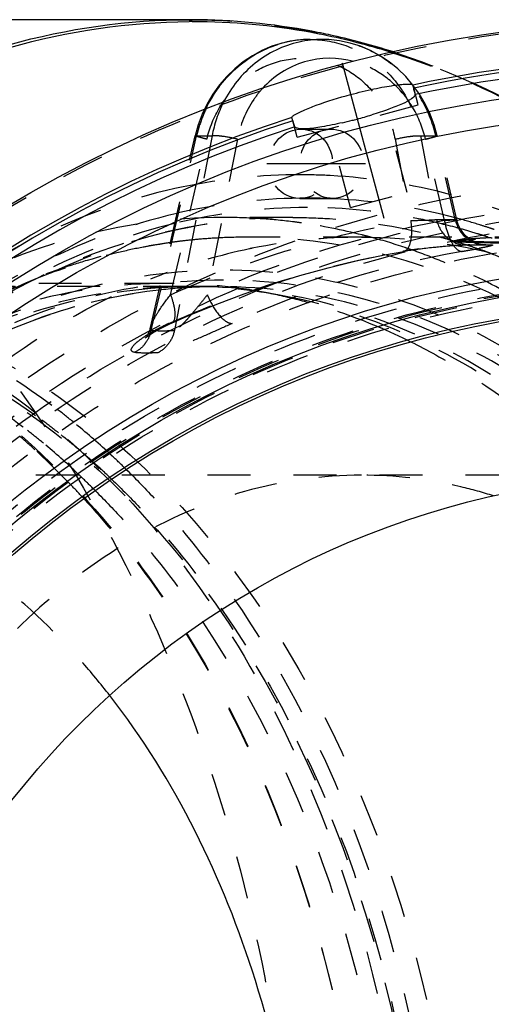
# Model space of a CAD drawing. Header units: millimetres. Extents: x 195 to 799, y 286 to 708.
# Tile 11 of 13: x 495 to 567, y 549 to 698. Entities that reach past the tile are written whole.
import ezdxf

# ---------------------------------------------------------------- set-up
doc = ezdxf.new("R2010")
doc.units = ezdxf.units.MM
doc.header["$LTSCALE"] = 65.185185
doc.linetypes.add('CENTER', pattern=[0.6, 0.375, -0.075, 0.075, -0.075])
doc.linetypes.add('HIDDEN', pattern=[0.2, 0.1, -0.1])
for name, color, linetype in [('FASEN', 7, 'CONTINUOUS'), ('KOERPER', 7, 'CONTINUOUS'), ('KONST.EL_MIT_GEO', 7, 'CONTINUOUS')]:
    doc.layers.add(name, color=color, linetype=linetype)

msp = doc.modelspace()

# ---------------------------------------------------------------- linework, layer by layer
at = {"layer": 'FASEN', "color": 8, "linetype": 'HIDDEN'}
msp.add_circle((595.69, 500), 157.5, dxfattribs=at)
at = {"layer": 'FASEN', "color": 7, "linetype": 'Continuous'}
msp.add_circle((595.69, 500), 154.61, dxfattribs=at)
at = {"layer": 'FASEN', "color": 8, "linetype": 'HIDDEN'}
for points in [[(451.44, 657.5), (458.75, 657.5), (473.71, 655.38), (494.95, 646.09), (514.35, 631.2), (537.47, 603.97), (557.52, 559.59), (565.55, 500), (557.52, 440.41), (537.47, 396.03), (514.35, 368.8), (494.95, 353.91), (473.71, 344.62), (458.75, 342.5), (451.44, 342.5)], [(447.9, 654.61), (455.08, 654.61), (469.77, 652.53), (490.62, 643.41), (509.66, 628.79), (532.36, 602.07), (552.04, 558.5), (559.92, 500), (552.04, 441.5), (532.36, 397.93), (509.66, 371.21), (490.62, 356.59), (469.77, 347.47), (455.08, 345.39), (447.9, 345.39)]]:
    msp.add_open_spline(points, degree=3, knots=[0, 0, 0, 0, 0.051728, 0.105332, 0.162247, 0.223214, 0.356474, 0.5, 0.643526, 0.776786, 0.837753, 0.894668, 0.948272, 1, 1, 1, 1], dxfattribs=at)
at = {"layer": 'KOERPER', "color": 8, "linetype": 'HIDDEN'}
for p, q in [((574.1, 665), (529.93, 665)), ((595.69, 628.9), (447.9, 628.9))]:
    msp.add_line(p, q, dxfattribs=at)
msp.add_circle((595.69, 500), 165, dxfattribs=at)
at = {"layer": 'KOERPER', "color": 7, "linetype": 'Continuous'}
msp.add_circle((595.69, 500), 128.9, dxfattribs=at)
at = {"layer": 'KOERPER', "color": 8, "linetype": 'HIDDEN'}
for centre, radius, start, end in [((547.42, 581.5), 83.5, 90.0399, 101.5113), ((548.46, 576.88), 88.23, 101.8485, 110.7693), ((547.68, 580.08), 84.95, 101.4935, 101.7746)]:
    msp.add_arc(centre, radius, start, end, dxfattribs=at)
for points, knots in [([(547.36, 665), (555.02, 665), (570.7, 662.78), (592.95, 653.05), (613.26, 637.44), (637.49, 608.92), (658.5, 562.45), (664.03, 521.25), (664.03, 500)], [0, 0, 0, 0, 0.103456, 0.210669, 0.324498, 0.446432, 0.712952, 1, 1, 1, 1]), ([(438.4, 558.98), (441.59, 570.78), (449.77, 593.17), (467.7, 622.64), (490.14, 645.58), (508.05, 655.93), (517.17, 659.38)], [0, 0, 0, 0, 0.277786, 0.538039, 0.778198, 1, 1, 1, 1]), ([(547.36, 628.9), (541.37, 628.9), (529.13, 627.16), (511.75, 619.56), (495.87, 607.37), (476.95, 585.09), (460.54, 548.79), (456.21, 516.6), (456.21, 500)], [0, 0, 0, 0, 0.103456, 0.210669, 0.324498, 0.446432, 0.712952, 1, 1, 1, 1]), ([(567.38, 625.75), (565.75, 626.27), (559.22, 628.09), (552.42, 628.9), (547.36, 628.9)], [0, 0, 0, 0, 0.252973, 1, 1, 1, 1]), ([(509.13, 595.48), (507.74, 597.26), (502.18, 603.98), (495.76, 610.01), (490.59, 613.89)], [0, 0, 0, 0, 0.258563, 1, 1, 1, 1])]:
    msp.add_open_spline(points, degree=3, knots=knots, dxfattribs=at)
at = {"layer": 'KOERPER', "color": 7, "linetype": 'Continuous'}
msp.add_open_spline([(539.05, 500), (539.05, 517.6), (534.24, 551.57), (519.09, 582.71), (509.13, 595.48)], degree=3, knots=[0, 0, 0, 0, 0.520792, 1, 1, 1, 1], dxfattribs=at)
at = {"layer": 'KONST.EL_MIT_GEO', "color": 7, "linetype": 'Continuous'}
for p, q in [((521.15, 698), (397.7, 698)), ((539.54, 695), (541.38, 695)), ((555.26, 687.59), (555.13, 688.08)), ((536.9, 682.67), (536.77, 683.16))]:
    msp.add_line(p, q, dxfattribs=at)
at = {"layer": 'KONST.EL_MIT_GEO', "color": 2, "linetype": 'CENTER'}
for p, q in [((544.38, 691.48), (551.26, 665.81)), ((547.95, 676.14), (532.97, 676.14))]:
    msp.add_line(p, q, dxfattribs=at)
at = {"layer": 'KONST.EL_MIT_GEO', "color": 8, "linetype": 'HIDDEN'}
for p, q in [((556.14, 686.71), (555.15, 688.09)), ((555.93, 685.08), (555.26, 687.59)), ((537.58, 680.16), (555.93, 685.08)), ((537.58, 680.16), (536.9, 682.67)), ((554.26, 671.79), (551.05, 683.77)), ((522.57, 682.07), (522.1, 680.39)), ((538.18, 681.39), (542.74, 681.39)), ((545.67, 669.49), (542.46, 681.47)), ((558.82, 680.39), (558.35, 682.06)), ((515.31, 651.32), (522.1, 680.39)), ((515.43, 650.88), (522.32, 680.38)), ((518.37, 656.27), (523.87, 679.87)), ((524.65, 680.38), (518.95, 650.88)), ((522.32, 680.38), (524.65, 680.38)), ((528.5, 679.87), (523.94, 656.27)), ((552.42, 679.87), (554.81, 667.52)), ((556.27, 680.38), (558.72, 667.7)), ((556.27, 680.38), (558.6, 680.38)), ((559.93, 667.52), (557.05, 679.87)), ((561.56, 667.7), (558.6, 680.38)), ((561.8, 667.64), (558.82, 680.39)), ((538.3, 674.46), (538.08, 674.46)), ((537.97, 670.89), (542.95, 670.89)), ((545.67, 669.49), (554.26, 671.79)), ((536.91, 668), (526.39, 668)), ((561.86, 667.88), (561.74, 667.91)), ((561.97, 667.85), (561.86, 667.88)), ((561.8, 666.44), (561.53, 666.51)), ((562.34, 666.29), (562.16, 666.34)), ((564.66, 664.69), (564.66, 664.79)), ((566.76, 664.93), (566.49, 665.02)), ((567.03, 664.84), (566.76, 664.93)), ((567.02, 664.93), (567.14, 664.93)), ((560.4, 663.68), (561.01, 663.72)), ((561.26, 664.43), (561.55, 664.35)), ((561.57, 664.31), (561.57, 664.41)), ((561.95, 664.25), (561.95, 664.35)), ((563.19, 664.32), (561.95, 664.35)), ((563.19, 664.22), (561.95, 664.25)), ((563.18, 663.82), (563.76, 663.86)), ((563.27, 664.32), (563.19, 664.32)), ((563.27, 664.22), (563.19, 664.22)), ((564.44, 664.3), (563.27, 664.32)), ((564.59, 664.2), (563.27, 664.22)), ((563.76, 663.86), (564.08, 663.86)), ((564.08, 663.86), (565.87, 663.85)), ((564.39, 664.33), (564.13, 664.47)), ((564.39, 663.82), (565.32, 663.82)), ((564.59, 664.3), (564.44, 664.3)), ((565.9, 664.28), (564.59, 664.3)), ((564.66, 664.2), (564.59, 664.2)), ((565.9, 664.18), (564.66, 664.2)), ((565.14, 664.02), (564.9, 664.1)), ((565.32, 663.82), (566.61, 663.86)), ((566.1, 663.82), (566.61, 663.86)), ((553.76, 662.85), (553.61, 662.85)), ((517.9, 658), (447.9, 658)), ((520.73, 657.5), (451.44, 657.5)), ((525.68, 657.5), (522.1, 657.5)), ((534.65, 656.26), (531.87, 656.76)), ((518.15, 651.93), (518.46, 652.07)), ((514.61, 649.79), (514.54, 649.72)), ((514.7, 649.91), (514.61, 649.79))]:
    msp.add_line(p, q, dxfattribs=at)
at = {"layer": 'KONST.EL_MIT_GEO', "color": 7, "linetype": 'Continuous'}
for points in [[(539.57, 695), (538.53, 694.97), (536.91, 694.79), (535.31, 694.45), (533.75, 693.96), (532.23, 693.32), (530.78, 692.54), (529.39, 691.62), (528.09, 690.56), (526.88, 689.39), (525.78, 688.1), (524.79, 686.72), (523.92, 685.24), (523.48, 684.33)], [(549.97, 692.63), (548.69, 693.32), (547.17, 693.96), (545.61, 694.45), (544.01, 694.79), (542.39, 694.97), (541.4, 695)]]:
    msp.add_lwpolyline(points, dxfattribs=at)
at = {"layer": 'KONST.EL_MIT_GEO', "color": 8, "linetype": 'HIDDEN'}
for points in [[(555.15, 688.09), (554.05, 689.38), (552.84, 690.55), (551.54, 691.61), (550.15, 692.53), (549.97, 692.63)], [(558.35, 682.06), (557.75, 683.68), (557.01, 685.23), (556.14, 686.71)], [(523.48, 684.33), (523.17, 683.69), (522.57, 682.07)], [(563.62, 664.81), (563.37, 665.01), (563.13, 665.23), (562.91, 665.47), (562.7, 665.73), (562.5, 666.01), (562.32, 666.3), (562.16, 666.6), (562.02, 666.92), (561.91, 667.24), (561.81, 667.58), (561.8, 667.63)], [(564.13, 664.47), (563.87, 664.63), (563.62, 664.81)], [(553.76, 662.85), (553.96, 662.89), (554.39, 662.96), (554.82, 663.03), (555.25, 663.1), (555.68, 663.16), (556.12, 663.22), (556.55, 663.27), (556.97, 663.33), (557.39, 663.38), (557.81, 663.43), (558.21, 663.47), (558.61, 663.51)], [(558.61, 663.51), (559.36, 663.59), (559.72, 663.62), (560.06, 663.65), (560.4, 663.68)], [(561.01, 663.72), (561.57, 663.76), (561.82, 663.78), (562.05, 663.79), (562.27, 663.8), (562.47, 663.81), (562.65, 663.81), (562.81, 663.82), (562.94, 663.82), (563.06, 663.82), (563.15, 663.82)], [(563.15, 663.82), (563.46, 663.82), (564.39, 663.82)], [(564.9, 664.1), (564.65, 664.2), (564.39, 664.33)], [(566.13, 663.82), (566.16, 663.82), (566.19, 663.82), (566.18, 663.82), (566.14, 663.83), (566.05, 663.83), (565.93, 663.85), (565.78, 663.87), (565.59, 663.9), (565.37, 663.95), (565.14, 664.02)], [(518.5, 651.97), (521.21, 653.16), (525.36, 654.86), (529.55, 656.43), (533.76, 657.87), (538, 659.18), (542.26, 660.35), (546.54, 661.4), (550.84, 662.31), (553.76, 662.85)], [(514.54, 649.72), (514.51, 649.68), (514.52, 649.69), (514.58, 649.74), (514.67, 649.82), (514.81, 649.93), (514.99, 650.06), (515.21, 650.21), (515.45, 650.37), (515.73, 650.54), (516.04, 650.72), (516.37, 650.91), (516.73, 651.11), (517.12, 651.31), (517.53, 651.52), (517.97, 651.72), (518.43, 651.94), (518.51, 651.97)], [(515.31, 651.31), (515.26, 651.1), (515.16, 650.79), (515.04, 650.52), (514.92, 650.28), (514.81, 650.08), (514.7, 649.91)]]:
    msp.add_lwpolyline(points, dxfattribs=at)
at = {"layer": 'KONST.EL_MIT_GEO', "color": 7, "linetype": 'Continuous'}
for radius in [198, 187.94, 184, 161, 158.2, 155]:
    msp.add_circle((595.69, 500), radius, dxfattribs=at)
at = {"layer": 'KONST.EL_MIT_GEO', "color": 8, "linetype": 'HIDDEN'}
for radius in [197.71, 174.46, 170.93, 169.5, 168, 165, 160, 158.7, 158.5, 158, 157.5]:
    msp.add_circle((595.69, 500), radius, dxfattribs=at)
at = {"layer": 'KONST.EL_MIT_GEO', "color": 7, "linetype": 'Continuous'}
for centre, radius, start, end in [((521.15, 598.87), 99.13, 89.7051, 90), ((521.65, 599.14), 98.57, 90, 90.2849), ((521.59, 597.8), 99.9, 79.5333, 89.9664), ((521.08, 597.33), 100.67, 79.2828, 89.6684), ((520.8, 595.73), 102.3, 78.289, 79.2967), ((539.59, 678.54), 16.46, 101.5228, 103.1508), ((539.56, 678.68), 16.33, 98.2762, 101.5249), ((539.54, 678.84), 16.16, 90.0007, 98.2729), ((541.38, 678.89), 16.11, 90.0155, 102.6215), ((521.35, 596.4), 101.33, 79.0023, 79.5466), ((521.31, 596.16), 101.57, 78.5024, 79.0022), ((520.77, 593.79), 104, 72.6852, 78.4742), ((520.72, 595.36), 102.67, 77.4216, 78.289), ((520.23, 593.32), 104.77, 72.3377, 77.4049), ((539.62, 678.4), 16.61, 103.1551, 107.5095), ((595.69, 500), 192.4, 77.8302, 102.1698), ((595.69, 500), 191.9, 77.8376, 102.1624), ((595.69, 500), 190.91, 77.8414, 102.1586), ((595.69, 500), 192.4, 107.8302, 72.1698), ((595.69, 500), 191.9, 107.8376, 72.1624), ((528.25, 751.48), 70.98, 283.1775, 284.4163), ((527.3, 755.23), 74.85, 284.405, 285.0004), ((528, 752.71), 72.24, 284.9814, 286.8161), ((595.69, 500), 190.91, 107.8414, 72.1586)]:
    msp.add_arc(centre, radius, start, end, dxfattribs=at)
at = {"layer": 'KONST.EL_MIT_GEO', "color": 8, "linetype": 'HIDDEN'}
for centre, radius, start, end in [((541.23, 676.44), 16.15, 35.4316, 39.4275), ((541.1, 676.35), 16.31, 34.9477, 35.4374), ((540.97, 676.26), 16.46, 30.4821, 34.9417), ((542.02, 675.86), 20.21, 154.9088, 162.7152), ((542.13, 675.82), 20.33, 162.7022, 167.0296), ((538.1, 586.58), 87.89, 90.0134, 101.6969), ((538.08, 587.27), 87.2, 87.0466, 89.8582), ((537.87, 585.13), 89.34, 75.0565, 86.9863), ((539.16, 584.56), 86.37, 90.7908, 103.2691), ((539.12, 585.7), 85.23, 90.0001, 90.7743), ((539.12, 585.54), 85.38, 87.4269, 89.9988), ((538.92, 583.41), 87.52, 74.888, 87.3611), ((536.32, 579.51), 95.17, 67.1322, 75.0216), ((539.15, 583.91), 85.59, 90.0191, 103.6306), ((536.94, 585.23), 82.77, 90.0191, 102.7157), ((526.39, 583.98), 84.02, 86.1944, 89.997), ((526.34, 583.25), 84.75, 82.8808, 86.1935), ((538.1, 580.21), 90.83, 72.5812, 74.7657), ((585.97, 520.98), 148.83, 100.0775, 114.633), ((526.28, 582.75), 85.26, 81.948, 82.8827), ((526.08, 581.51), 86.51, 75.7032, 81.9313), ((560.14, 852.32), 184.62, 269.5589, 270.4409), ((538.28, 580.16), 89.42, 74.5125, 74.7555), ((538.09, 579.46), 90.15, 72.709, 74.3917), ((537.76, 579.12), 91.97, 71.5286, 72.5833), ((537.6, 578.63), 92.49, 71.1742, 71.5292), ((529.95, 579.5), 85.5, 90.0165, 97.823), ((529.94, 582.19), 82.81, 93.1092, 95.3095), ((529.93, 582.37), 82.63, 90.0007, 93.1087), ((525.68, 579.9), 88.17, 74.9308, 75.7152), ((525.29, 578.48), 89.65, 71.3623, 74.9225), ((536.01, 579.2), 88.89, 73.5006, 74.9298), ((567.94, 613.53), 51.36, 94.33, 94.6861), ((568.48, 606.43), 58.48, 94.0444, 94.332), ((568.9, 600.52), 64.41, 93.774, 94.0451), ((574.11, 521.65), 143.35, 90.0016, 93.7791), ((574.12, 521.46), 143.64, 93.2233, 93.776), ((537.86, 578.74), 90.91, 72.1854, 72.7105), ((537.74, 578.37), 91.3, 71.6461, 72.1854), ((574.11, 521.52), 143.58, 92.8306, 93.2233), ((530.16, 580.53), 84.49, 99.8076, 100.3728), ((530.09, 580.97), 84.04, 98.0657, 99.8086), ((530.01, 581.5), 83.51, 96.9184, 98.0649), ((529.96, 581.91), 83.09, 95.3098, 96.9186), ((524.8, 577), 91.2, 70.5982, 71.3697), ((535.73, 578.25), 89.88, 72.2196, 73.3098), ((535.54, 577.64), 90.53, 71.5184, 72.2201), ((563.67, 650.25), 13.61, 89.6215, 90.9013), ((532.06, 841.52), 181.26, 280.0728, 280.5519), ((535.32, 577), 91.2, 70.4492, 71.5179), ((567.88, 882.16), 217.88, 269.4798, 270.1734), ((567.88, 881.92), 217.75, 269.4795, 270.1735), ((587.8, 521.2), 143.87, 100.0837, 114.6778), ((563.06, 608.8), 54.86, 99.2593, 99.9205), ((564.85, 597.72), 66.09, 97.6554, 99.2385), ((524.24, 575.45), 92.85, 67.3163, 70.5903), ((460.03, 1243.6), 589.74, 280.01643, 280.13084), ((535.15, 576.52), 91.71, 70.1962, 70.45), ((535.05, 576.23), 92.02, 69.6675, 70.196), ((522.55, 571.46), 97.18, 60.6444, 67.3028), ((525.72, 578.22), 79.28, 92.6101, 96.5895), ((522.11, 578.65), 78.85, 91.0006, 93.9278), ((517.86, 578.18), 79.82, 79.8895, 89.966), ((520.69, 577.94), 79.56, 79.8893, 89.9671), ((522.1, 578.97), 78.53, 90.0002, 90.999), ((525.68, 578.84), 78.66, 90.0013, 92.607), ((517.64, 576.85), 81.17, 78.2199, 79.9018), ((517.39, 575.72), 82.32, 74.5437, 78.2129), ((516.53, 572.68), 85.48, 67.0641, 74.5315), ((530.44, 624.12), 30.4, 115.4348, 118.277), ((532.83, 619.16), 35.91, 114.1313, 115.4851), ((515.2, 569.29), 89.13, 66.4493, 67.1235), ((510.23, 652.05), 5.33, 342.0641, 347.306), ((517.18, 673.48), 22.67, 265.5809, 271.5187), ((517.15, 674.72), 23.91, 271.5098, 274.3138), ((514.61, 567.96), 90.58, 64.0146, 66.4441), ((510.49, 651.91), 5.04, 320.7343, 326.1698), ((514.75, 672.17), 24.7, 265.8307, 271.1011), ((514.73, 672.9), 25.43, 271.1057, 274.114), ((434.92, 552.53), 108.84, 50.8243, 52.521), ((436.1, 552.74), 105.25, 51.7001, 53.4091), ((432.21, 549.22), 113.12, 47.2405, 50.8193), ((430.38, 550.85), 107.65, 50.358, 51.9991), ((433.48, 549.44), 109.46, 48.0059, 51.6946), ((419.89, 547.78), 115.27, 47.4959, 49.0346), ((427.7, 547.63), 111.84, 46.7656, 50.3528), ((416.31, 543.93), 120.53, 44.1875, 47.4765), ((429.36, 546.06), 117.37, 46.9277, 47.2664), ((430.68, 546.25), 113.71, 47.6791, 48.0334), ((428.32, 544.96), 118.89, 45.7128, 46.9258), ((424.84, 544.52), 116.06, 46.4353, 46.7916), ((429.63, 545.1), 115.27, 46.3884, 47.6769), ((414.09, 541.75), 123.64, 43.8771, 44.1947), ((412.86, 540.57), 125.35, 42.7446, 43.8753), ((423.77, 543.4), 117.6, 45.1946, 46.4333)]:
    msp.add_arc(centre, radius, start, end, dxfattribs=at)
for centre, major_axis in [((538.07, 676.14), (0.7, 5.21)), ((542.85, 676.14), (-0.7, 5.21))]:
    msp.add_ellipse(centre, major_axis=major_axis, ratio=0.921388, dxfattribs=at)
at = {"layer": 'KONST.EL_MIT_GEO', "color": 7, "linetype": 'Continuous'}
for points, knots in [([(521.15, 302), (511.95, 302), (493.14, 304.67), (466.44, 316.34), (442.06, 335.07), (413, 369.28), (393.15, 413.22), (382.91, 461.48), (380.25, 500), (382.91, 538.52), (393.15, 586.78), (413, 630.72), (442.06, 664.93), (466.44, 683.66), (493.14, 695.33), (511.95, 698), (521.15, 698)], [0, 0, 0, 0, 0.051692, 0.105258, 0.162132, 0.223055, 0.356218, 0.427422, 0.5, 0.572578, 0.643782, 0.776945, 0.837868, 0.894742, 0.948308, 1, 1, 1, 1]), ([(521.16, 302.29), (512, 302.34), (493.25, 305.09), (466.69, 316.82), (442.43, 335.56), (413.52, 369.72), (393.79, 413.52), (383.61, 461.62), (380.96, 500), (383.61, 538.38), (393.79, 586.48), (413.52, 630.28), (442.43, 664.44), (466.69, 683.18), (493.25, 694.91), (512, 697.66), (521.16, 697.71)], [0, 0, 0, 0, 0.051688, 0.105272, 0.162169, 0.223109, 0.356269, 0.427451, 0.5, 0.572549, 0.643731, 0.776891, 0.837831, 0.894728, 0.948312, 1, 1, 1, 1]), ([(537.86, 694.61), (535.46, 694.07), (530.77, 691.79), (527.55, 687.73), (526.39, 685.46)], [0, 0, 0, 0, 0.492595, 1, 1, 1, 1]), ([(523.71, 684.43), (524.79, 686.73), (527.81, 690.9), (532.28, 693.5), (534.63, 694.24)], [0, 0, 0, 0, 0.508044, 1, 1, 1, 1]), ([(546.16, 691.67), (543.75, 692.32), (538.44, 692.31), (533.99, 689.42), (532.3, 687.55)], [0, 0, 0, 0, 0.497042, 1, 1, 1, 1]), ([(545.67, 686.65), (546.85, 686.96), (548.57, 687.38), (550.77, 687.81), (552.18, 688.04), (553.34, 688.18), (554.25, 688.24), (554.77, 688.23), (555.11, 688.16), (555.13, 688.08)], [0, 0, 0, 0, 0.378144, 0.548958, 0.698906, 0.822409, 0.9151, 0.974084, 1, 1, 1, 1]), ([(555.48, 686.63), (555.5, 686.74), (555.37, 687.07), (555.31, 687.38), (555.26, 687.59)], [0, 0, 0, 0, 0.347316, 1, 1, 1, 1]), ([(537.25, 683.61), (537.66, 683.85), (538.72, 684.35), (541.5, 685.44), (543.92, 686.18), (545.67, 686.65)], [0, 0, 0, 0, 0.157885, 0.391784, 1, 1, 1, 1]), ([(555.48, 686.63), (555.42, 686.36), (554.71, 685.81), (553.38, 685.13), (551.32, 684.33), (549.76, 683.83), (548.9, 683.56)], [0, 0, 0, 0, 0.113632, 0.327177, 0.631288, 1, 1, 1, 1]), ([(536.77, 683.16), (536.76, 683.23), (536.95, 683.43), (537.12, 683.53), (537.25, 683.61)], [0, 0, 0, 0, 0.313599, 1, 1, 1, 1]), ([(537.02, 682.24), (537.04, 682.19), (537.08, 682.03), (537.12, 681.87), (537.17, 681.77)], [0, 0, 0, 0, 0.328528, 1, 1, 1, 1]), ([(537.17, 681.77), (537.18, 681.76), (537.18, 681.75), (537.19, 681.74), (537.19, 681.73)], [0, 0, 0, 0, 0.570488, 1, 1, 1, 1]), ([(538.88, 681.45), (538.51, 681.43), (537.95, 681.43), (537.33, 681.58), (537.19, 681.73)], [0, 0, 0, 0, 0.637921, 1, 1, 1, 1]), ([(544.43, 682.37), (543.4, 682.13), (541.56, 681.74), (539.69, 681.48), (538.88, 681.45)], [0, 0, 0, 0, 0.564667, 1, 1, 1, 1])]:
    msp.add_open_spline(points, degree=3, knots=knots, dxfattribs=at)
at = {"layer": 'KONST.EL_MIT_GEO', "color": 8, "linetype": 'HIDDEN'}
for points, knots in [([(397.7, 698), (406.89, 698), (425.7, 695.33), (452.4, 683.66), (476.78, 664.93), (505.85, 630.72), (525.69, 586.78), (535.93, 538.52), (538.6, 500), (535.93, 461.48), (525.69, 413.22), (505.85, 369.28), (476.78, 335.07), (452.4, 316.34), (425.7, 304.67), (406.89, 302), (397.7, 302)], [0, 0, 0, 0, 0.051692, 0.105258, 0.162132, 0.223055, 0.356218, 0.427422, 0.5, 0.572578, 0.643782, 0.776945, 0.837868, 0.894742, 0.948308, 1, 1, 1, 1]), ([(521.15, 698), (530.34, 698), (549.15, 695.33), (575.85, 683.66), (600.23, 664.93), (629.3, 630.72), (649.14, 586.78), (659.39, 538.52), (662.05, 500), (659.39, 461.48), (649.14, 413.22), (629.3, 369.28), (600.23, 335.07), (575.85, 316.34), (549.15, 304.67), (530.34, 302), (521.15, 302)], [0, 0, 0, 0, 0.051692, 0.105258, 0.162132, 0.223055, 0.356218, 0.427422, 0.5, 0.572578, 0.643782, 0.776945, 0.837868, 0.894742, 0.948308, 1, 1, 1, 1]), ([(539.57, 695), (541.51, 695), (545.45, 694.26), (550.6, 691.12), (554.45, 686.32), (555.87, 682.41), (556.27, 680.38)], [0, 0, 0, 0, 0.243, 0.489093, 0.741312, 1, 1, 1, 1]), ([(558.6, 680.38), (558.13, 682.42), (556.57, 686.34), (552.57, 691.12), (547.33, 694.26), (543.35, 695), (541.4, 695)], [0, 0, 0, 0, 0.25845, 0.511764, 0.758502, 1, 1, 1, 1]), ([(552.02, 693.15), (559.82, 690.67), (575.26, 683.71), (588.91, 673.73), (595.37, 668.04)], [0, 0, 0, 0, 0.487499, 1, 1, 1, 1]), ([(523.87, 679.87), (524.27, 681.58), (525.6, 684.88), (528.98, 688.9), (533.4, 691.54), (538.38, 692.46), (543.34, 691.55), (547.67, 688.9), (550.91, 684.86), (552.09, 681.57), (552.42, 679.87)], [0, 0, 0, 0, 0.130135, 0.25776, 0.382061, 0.503633, 0.624341, 0.746467, 0.871602, 1, 1, 1, 1]), ([(553.7, 686.7), (552.72, 687.89), (550.43, 689.97), (547.61, 691.27), (546.16, 691.67)], [0, 0, 0, 0, 0.505966, 1, 1, 1, 1]), ([(551.73, 693.08), (559.36, 690.7), (574.49, 684.02), (587.91, 674.4), (594.29, 668.92)], [0, 0, 0, 0, 0.487593, 1, 1, 1, 1]), ([(532.3, 687.55), (531.82, 687.03), (530.03, 684.76), (528.91, 681.99), (528.5, 679.87)], [0, 0, 0, 0, 0.247144, 1, 1, 1, 1]), ([(523.87, 679.87), (523.63, 679.93), (523.2, 680.04), (522.69, 680.18), (522.39, 680.27), (522.23, 680.32), (522.15, 680.36), (522.09, 680.38), (522.1, 680.39)], [0, 0, 0, 0, 0.405918, 0.724483, 0.841687, 0.92744, 0.980224, 1, 1, 1, 1]), ([(522.1, 680.39), (522.1, 680.41), (522.21, 680.39), (522.26, 680.39), (522.32, 680.38)], [0, 0, 0, 0, 0.267784, 1, 1, 1, 1]), ([(528.5, 679.87), (527.76, 680.05), (526.69, 680.26), (525.41, 680.39), (524.86, 680.41), (524.65, 680.38)], [0, 0, 0, 0, 0.585625, 0.832932, 1, 1, 1, 1]), ([(552.42, 679.87), (553.16, 680.05), (554.22, 680.26), (555.51, 680.39), (556.05, 680.41), (556.27, 680.38)], [0, 0, 0, 0, 0.585625, 0.832932, 1, 1, 1, 1]), ([(557.05, 679.87), (557.29, 679.93), (557.72, 680.04), (558.23, 680.18), (558.53, 680.27), (558.69, 680.32), (558.76, 680.36), (558.82, 680.38), (558.82, 680.39)], [0, 0, 0, 0, 0.405916, 0.724481, 0.841686, 0.927439, 0.980223, 1, 1, 1, 1]), ([(558.82, 680.39), (558.82, 680.41), (558.71, 680.39), (558.65, 680.39), (558.6, 680.38)], [0, 0, 0, 0, 0.267784, 1, 1, 1, 1]), ([(520.28, 672.64), (513.43, 671.23), (499.73, 666.67), (480.67, 655.33), (463.28, 639.75), (453.38, 627.18), (448.8, 620.39)], [0, 0, 0, 0, 0.231469, 0.473314, 0.728977, 1, 1, 1, 1]), ([(561.53, 666.51), (559.69, 667), (552.34, 668.73), (544.76, 669.5), (539.12, 669.5)], [0, 0, 0, 0, 0.252187, 1, 1, 1, 1]), ([(526.39, 668), (518.59, 668), (502.63, 665.74), (479.97, 655.83), (459.29, 639.94), (434.62, 610.91), (413.23, 563.56), (404.67, 500), (413.23, 436.44), (434.62, 389.09), (459.29, 360.06), (479.97, 344.17), (502.63, 334.26), (518.59, 332), (526.39, 332)], [0, 0, 0, 0, 0.05173, 0.105334, 0.162249, 0.223216, 0.356476, 0.5, 0.643524, 0.776784, 0.837751, 0.894666, 0.94827, 1, 1, 1, 1]), ([(519.33, 668.62), (511.81, 666.86), (496.79, 661.17), (476.35, 647.23), (458.18, 628.26), (437.26, 596.46), (420.36, 548.31), (415.96, 486.13), (427.27, 425.66), (449.6, 381.49), (474.1, 354.74), (494.32, 340.17), (516.25, 331.13), (531.6, 329.07), (539.12, 329.07)], [0, 0, 0, 0, 0.052604, 0.108078, 0.167238, 0.2303, 0.36612, 0.509298, 0.650319, 0.780439, 0.840052, 0.895925, 0.948801, 1, 1, 1, 1]), ([(536.91, 668), (529.11, 668), (513.15, 665.74), (490.49, 655.83), (469.81, 639.94), (445.14, 610.91), (423.75, 563.56), (415.19, 500), (423.75, 436.44), (445.14, 389.09), (469.81, 360.06), (490.49, 344.17), (513.15, 334.26), (529.11, 332), (536.91, 332)], [0, 0, 0, 0, 0.05173, 0.105334, 0.162249, 0.223216, 0.356476, 0.5, 0.643524, 0.776784, 0.837751, 0.894666, 0.94827, 1, 1, 1, 1]), ([(536.91, 668), (538.77, 668), (546.25, 667.75), (553.7, 666.5), (559.13, 665.04)], [0, 0, 0, 0, 0.248781, 1, 1, 1, 1]), ([(518.98, 667.09), (512.39, 665.5), (499.24, 660.67), (481.07, 649.17), (464.53, 633.66), (444.79, 607.62), (426.87, 567.55), (420.76, 532.35), (419.68, 514.12)], [0, 0, 0, 0, 0.104779, 0.214458, 0.330449, 0.453331, 0.717723, 1, 1, 1, 1]), ([(518.37, 656.27), (521.29, 657.58), (533.05, 662.45), (545.42, 665.87), (554.81, 667.52)], [0, 0, 0, 0, 0.251645, 1, 1, 1, 1]), ([(554.81, 667.52), (554.88, 666.94), (554.95, 665.84), (554.83, 664.29), (554.34, 662.96), (553.76, 662.86)], [0, 0, 0, 0, 0.348661, 0.64624, 1, 1, 1, 1]), ([(554.81, 667.52), (555.57, 667.56), (556.66, 667.58), (557.97, 667.62), (558.51, 667.66), (558.72, 667.7)], [0, 0, 0, 0, 0.586201, 0.835625, 1, 1, 1, 1]), ([(558.72, 667.7), (558.94, 666.65), (560.03, 664.67), (562.16, 663.83), (563.18, 663.82)], [0, 0, 0, 0, 0.51205, 1, 1, 1, 1]), ([(561.8, 667.63), (561.8, 667.62), (561.73, 667.61), (561.66, 667.6), (561.49, 667.59), (561.17, 667.58), (560.63, 667.56), (560.18, 667.53), (559.93, 667.52)], [0, 0, 0, 0, 0.018329, 0.070745, 0.157177, 0.275437, 0.594777, 1, 1, 1, 1]), ([(559.93, 667.52), (559.98, 667.22), (560.21, 666.13), (560.57, 665.06), (560.96, 664.33)], [0, 0, 0, 0, 0.26675, 1, 1, 1, 1]), ([(561.56, 667.7), (561.62, 667.69), (561.68, 667.66), (561.79, 667.65), (561.8, 667.63)], [0, 0, 0, 0, 0.7193, 1, 1, 1, 1]), ([(561.56, 667.7), (561.79, 666.64), (562.9, 664.64), (565.07, 663.82), (566.1, 663.82)], [0, 0, 0, 0, 0.5121, 1, 1, 1, 1]), ([(518.72, 665.97), (511.43, 664.33), (496.8, 658.94), (476.83, 645.49), (458.98, 627.04), (438.3, 595.85), (421.5, 548.38), (416.99, 486.95), (427.98, 427.17), (449.85, 383.51), (473.83, 357.13), (493.52, 342.84), (514.78, 334.01), (529.65, 332), (536.91, 332)], [0, 0, 0, 0, 0.051846, 0.106791, 0.165701, 0.228777, 0.365211, 0.509438, 0.651522, 0.782249, 0.841825, 0.897362, 0.949611, 1, 1, 1, 1]), ([(646.6, 500), (646.6, 521.25), (641.06, 562.45), (620.05, 608.92), (595.83, 637.44), (575.51, 653.05), (553.26, 662.78), (537.59, 665), (529.93, 665)], [0, 0, 0, 0, 0.287048, 0.553568, 0.675502, 0.789331, 0.896544, 1, 1, 1, 1]), ([(514.95, 663.64), (513.69, 663.4), (508.61, 662.35), (503.63, 660.84), (499.98, 659.47)], [0, 0, 0, 0, 0.248006, 1, 1, 1, 1]), ([(501.6, 660.21), (502.97, 660.68), (508.43, 662.41), (514.06, 663.62), (518.31, 664.2)], [0, 0, 0, 0, 0.252077, 1, 1, 1, 1]), ([(556.04, 663.22), (557.48, 663.41), (559.95, 663.67), (562.42, 663.84), (563.45, 663.86)], [0, 0, 0, 0, 0.584972, 1, 1, 1, 1]), ([(560.96, 664.33), (561.17, 663.93), (561.57, 663.28), (562.3, 662.83), (562.61, 662.85)], [0, 0, 0, 0, 0.60344, 1, 1, 1, 1]), ([(561.57, 664.31), (561.57, 664.33), (561.67, 664.36), (561.81, 664.4), (562.09, 664.44), (562.62, 664.52), (563.49, 664.6), (564.24, 664.66), (564.66, 664.69)], [0, 0, 0, 0, 0.021009, 0.074551, 0.160814, 0.278145, 0.595529, 1, 1, 1, 1]), ([(561.57, 664.41), (561.57, 664.44), (561.73, 664.47), (561.92, 664.52), (562.33, 664.58), (562.63, 664.61), (562.8, 664.63)], [0, 0, 0, 0, 0.073413, 0.267496, 0.579497, 1, 1, 1, 1]), ([(561.95, 664.35), (561.86, 664.35), (561.77, 664.37), (561.57, 664.37), (561.57, 664.41)], [0, 0, 0, 0, 0.735405, 1, 1, 1, 1]), ([(561.95, 664.25), (561.86, 664.25), (561.77, 664.27), (561.57, 664.27), (561.57, 664.31)], [0, 0, 0, 0, 0.735391, 1, 1, 1, 1]), ([(562.8, 664.63), (562.87, 664.64), (563.19, 664.67), (563.5, 664.7), (563.74, 664.72)], [0, 0, 0, 0, 0.228582, 1, 1, 1, 1]), ([(566.61, 663.86), (566.73, 663.86), (566.93, 663.84), (567.12, 663.87), (567.27, 663.78), (567.05, 663.71), (566.86, 663.65), (566.43, 663.55), (565.9, 663.44), (565.48, 663.36), (565.26, 663.32)], [0, 0, 0, 0, 0.133532, 0.212476, 0.238416, 0.280831, 0.37909, 0.533394, 0.741578, 1, 1, 1, 1]), ([(518.46, 652.07), (521.29, 653.32), (532.64, 657.98), (544.57, 661.26), (553.61, 662.85)], [0, 0, 0, 0, 0.251722, 1, 1, 1, 1]), ([(567.02, 662.51), (568.01, 662.15), (571.96, 660.61), (575.81, 658.79), (578.63, 657.3)], [0, 0, 0, 0, 0.247575, 1, 1, 1, 1]), ([(639.53, 500), (639.53, 520.61), (635.38, 551.35), (621.39, 588.75), (607.42, 613.13), (590.3, 633.28), (570.6, 648.41), (549.01, 657.84), (526.39, 661.06), (503.77, 657.84), (482.18, 648.41), (462.48, 633.28), (445.36, 613.13), (431.39, 588.75), (417.4, 551.35), (413.25, 520.61), (413.25, 500)], [0, 0, 0, 0, 0.143395, 0.211975, 0.276986, 0.337897, 0.394761, 0.448319, 0.5, 0.551681, 0.605239, 0.662103, 0.723014, 0.788025, 0.856605, 1, 1, 1, 1]), ([(448.72, 619.96), (455.74, 629.23), (471.46, 645.6), (491.42, 656.71), (501.6, 660.21)], [0, 0, 0, 0, 0.519335, 1, 1, 1, 1]), ([(499.98, 659.47), (490.25, 655.82), (471.17, 644.59), (456.16, 628.52), (449.42, 619.42)], [0, 0, 0, 0, 0.478731, 1, 1, 1, 1]), ([(517.9, 658), (510.57, 658), (495.56, 655.87), (474.25, 646.56), (454.8, 631.61), (431.6, 604.3), (411.48, 559.78), (403.43, 500), (411.48, 440.22), (431.6, 395.7), (454.8, 368.39), (474.25, 353.44), (495.56, 344.13), (510.57, 342), (517.9, 342)], [0, 0, 0, 0, 0.05173, 0.105334, 0.162249, 0.223216, 0.356476, 0.5, 0.643524, 0.776784, 0.837751, 0.894666, 0.94827, 1, 1, 1, 1]), ([(520.73, 657.5), (513.42, 657.5), (498.45, 655.38), (477.22, 646.09), (457.82, 631.2), (434.7, 603.97), (414.65, 559.59), (406.62, 500), (414.65, 440.41), (434.7, 396.03), (457.82, 368.8), (477.22, 353.91), (498.45, 344.62), (513.42, 342.5), (520.73, 342.5)], [0, 0, 0, 0, 0.05173, 0.105334, 0.162249, 0.223216, 0.356476, 0.5, 0.643524, 0.776784, 0.837751, 0.894666, 0.94827, 1, 1, 1, 1]), ([(526.39, 658.5), (519.03, 658.5), (503.97, 656.36), (482.6, 647.02), (463.08, 632.03), (439.81, 604.63), (419.63, 559.97), (411.56, 500), (419.63, 440.03), (439.81, 395.37), (463.08, 367.97), (482.6, 352.98), (503.97, 343.64), (519.03, 341.5), (526.39, 341.5)], [0, 0, 0, 0, 0.051729, 0.105334, 0.162249, 0.223216, 0.356476, 0.5, 0.643524, 0.776784, 0.837751, 0.894666, 0.948271, 1, 1, 1, 1]), ([(525.68, 657.5), (518.41, 657.5), (503.51, 655.38), (482.36, 646.12), (463.02, 631.25), (439.93, 604.04), (419.89, 559.63), (411.87, 500), (419.89, 440.37), (439.93, 395.96), (463.02, 368.75), (482.36, 353.88), (503.51, 344.62), (518.41, 342.5), (525.68, 342.5)], [0, 0, 0, 0, 0.051519, 0.104962, 0.161796, 0.222759, 0.356188, 0.5, 0.643811, 0.77724, 0.838204, 0.895038, 0.948481, 1, 1, 1, 1]), ([(436.59, 658.7), (443.96, 658.7), (459.04, 656.56), (480.43, 647.2), (499.98, 632.2), (523.27, 604.77), (543.48, 560.04), (551.57, 500), (543.48, 439.96), (523.27, 395.23), (499.98, 367.8), (480.43, 352.8), (459.04, 343.44), (443.96, 341.3), (436.59, 341.3)], [0, 0, 0, 0, 0.05173, 0.105334, 0.162249, 0.223216, 0.356476, 0.5, 0.643524, 0.776784, 0.837751, 0.894666, 0.94827, 1, 1, 1, 1]), ([(443.66, 658.2), (451, 658.2), (466.04, 656.07), (487.37, 646.74), (506.85, 631.78), (530.07, 604.44), (550.22, 559.85), (558.27, 500), (550.22, 440.15), (530.07, 395.56), (506.85, 368.22), (487.37, 353.26), (466.04, 343.93), (451, 341.8), (443.66, 341.8)], [0, 0, 0, 0, 0.05173, 0.105334, 0.162249, 0.223216, 0.356476, 0.5, 0.643524, 0.776784, 0.837751, 0.894666, 0.94827, 1, 1, 1, 1]), ([(516.71, 657.31), (509.41, 656.81), (494.57, 653.67), (481.1, 646.77), (474.74, 642.55)], [0, 0, 0, 0, 0.489373, 1, 1, 1, 1]), ([(522.1, 342.5), (529.42, 342.5), (544.38, 344.62), (565.62, 353.91), (585.01, 368.8), (608.13, 396.03), (628.19, 440.41), (636.21, 500), (628.19, 559.59), (608.13, 603.97), (585.01, 631.2), (565.62, 646.09), (544.38, 655.38), (529.42, 657.5), (522.1, 657.5)], [0, 0, 0, 0, 0.05173, 0.105334, 0.162249, 0.223216, 0.356476, 0.5, 0.643524, 0.776784, 0.837751, 0.894666, 0.94827, 1, 1, 1, 1]), ([(525.68, 342.5), (533, 342.5), (547.96, 344.62), (569.2, 353.91), (588.59, 368.8), (611.71, 396.03), (631.77, 440.41), (639.79, 500), (631.77, 559.59), (611.71, 603.97), (588.59, 631.2), (569.2, 646.09), (547.96, 655.38), (533, 657.5), (525.68, 657.5)], [0, 0, 0, 0, 0.05173, 0.105334, 0.162249, 0.223216, 0.356476, 0.5, 0.643524, 0.776784, 0.837751, 0.894666, 0.94827, 1, 1, 1, 1]), ([(526.39, 341.5), (533.75, 341.5), (548.81, 343.64), (570.18, 352.98), (589.7, 367.97), (612.97, 395.37), (633.15, 440.03), (641.22, 500), (633.15, 559.97), (612.97, 604.63), (589.7, 632.03), (570.18, 647.02), (548.81, 656.36), (533.75, 658.5), (526.39, 658.5)], [0, 0, 0, 0, 0.051729, 0.105334, 0.162249, 0.223216, 0.356476, 0.5, 0.643524, 0.776784, 0.837751, 0.894666, 0.948271, 1, 1, 1, 1]), ([(516.62, 656.98), (511.59, 656.4), (501.49, 654.23), (481.76, 646.03), (468.62, 635.93), (460.87, 628.08)], [0, 0, 0, 0, 0.237798, 0.48201, 1, 1, 1, 1]), ([(515.31, 651.31), (515.4, 651.71), (515.8, 652.53), (516.78, 654.21), (517.7, 655.45), (518.37, 656.27)], [0, 0, 0, 0, 0.210223, 0.459278, 1, 1, 1, 1]), ([(518.37, 656.27), (518.55, 655.77), (518.84, 654.81), (519.07, 653.45), (518.97, 652.18), (518.5, 651.97)], [0, 0, 0, 0, 0.356708, 0.655382, 1, 1, 1, 1]), ([(523.94, 656.27), (523.54, 655.76), (522.74, 654.74), (521.7, 653.48), (520.83, 652.49), (520.18, 651.79), (519.64, 651.27), (519.23, 650.97), (519.03, 650.88), (518.95, 650.88)], [0, 0, 0, 0, 0.261347, 0.528343, 0.662045, 0.793392, 0.915436, 0.965595, 1, 1, 1, 1]), ([(523.94, 656.27), (524.07, 655.93), (524.64, 654.71), (525.38, 653.54), (526.06, 652.83)], [0, 0, 0, 0, 0.268594, 1, 1, 1, 1]), ([(534.65, 343.74), (541.4, 344.94), (554.94, 349.2), (573.65, 360.44), (590.54, 376.19), (610.44, 403.11), (627.57, 444.86), (634.44, 500), (627.57, 555.14), (610.44, 596.89), (590.54, 623.81), (573.65, 639.56), (554.94, 650.8), (541.4, 655.06), (534.65, 656.26)], [0, 0, 0, 0, 0.051839, 0.106175, 0.163917, 0.225424, 0.358371, 0.5, 0.641629, 0.774576, 0.836083, 0.893825, 0.948161, 1, 1, 1, 1]), ([(526.06, 652.83), (526.33, 652.56), (526.81, 652.13), (527.47, 651.89), (527.73, 651.93)], [0, 0, 0, 0, 0.593679, 1, 1, 1, 1]), ([(515.43, 650.88), (515.37, 650.88), (515.22, 651.04), (515.29, 651.21), (515.31, 651.31)], [0, 0, 0, 0, 0.382314, 1, 1, 1, 1]), ([(527.73, 651.93), (526.7, 651.46), (524.62, 650.52), (521.58, 649.2), (519.17, 648.23), (517.53, 647.71), (516.85, 647.55), (516.56, 647.53)], [0, 0, 0, 0, 0.281449, 0.569142, 0.826947, 0.927806, 1, 1, 1, 1]), ([(512.95, 647.53), (512.83, 647.54), (512.61, 647.56), (512.28, 647.92), (512.77, 648.67), (513.6, 649.38), (514.42, 649.95), (514.9, 650.24)], [0, 0, 0, 0, 0.089584, 0.150286, 0.309254, 0.60006, 1, 1, 1, 1]), ([(514.9, 650.24), (514.99, 650.29), (515.36, 650.52), (515.74, 650.73), (516.03, 650.89)], [0, 0, 0, 0, 0.240184, 1, 1, 1, 1]), ([(483.65, 649.69), (485.17, 648.97), (491.28, 645.84), (497.04, 642.05), (501.14, 638.91)], [0, 0, 0, 0, 0.245226, 1, 1, 1, 1]), ([(554.3, 649.38), (556.89, 648.12), (567.39, 642.38), (576.79, 634.73), (583.15, 628.26)], [0, 0, 0, 0, 0.241546, 1, 1, 1, 1]), ([(481, 647.76), (482.55, 647.07), (488.77, 644.06), (494.65, 640.35), (498.84, 637.24)], [0, 0, 0, 0, 0.245197, 1, 1, 1, 1]), ([(479.45, 646.5), (480.94, 645.77), (486.95, 642.63), (492.62, 638.83), (496.65, 635.68)], [0, 0, 0, 0, 0.245151, 1, 1, 1, 1]), ([(511.33, 630.06), (512.87, 628.57), (519, 622.25), (524.47, 615.31), (528.23, 609.81)], [0, 0, 0, 0, 0.243692, 1, 1, 1, 1]), ([(509.13, 628.55), (510.68, 627.08), (516.86, 620.86), (522.37, 613.98), (526.15, 608.53)], [0, 0, 0, 0, 0.243562, 1, 1, 1, 1]), ([(506.65, 626.84), (508.16, 625.34), (514.19, 619.02), (519.56, 612.07), (523.24, 606.58)], [0, 0, 0, 0, 0.243655, 1, 1, 1, 1]), ([(504.91, 625.65), (506.35, 624.09), (512.11, 617.54), (517.21, 610.43), (520.71, 604.85)], [0, 0, 0, 0, 0.24396, 1, 1, 1, 1]), ([(528.23, 609.81), (538.7, 594.49), (554.55, 558.56), (562.25, 500), (554.55, 441.44), (538.7, 405.51), (528.23, 390.19)], [0, 0, 0, 0, 0.241108, 0.5, 0.758892, 1, 1, 1, 1]), ([(526.15, 608.53), (536.61, 593.46), (552.43, 557.96), (560.13, 500), (552.43, 442.04), (536.61, 406.54), (526.15, 391.47)], [0, 0, 0, 0, 0.240946, 0.5, 0.759054, 1, 1, 1, 1]), ([(523.24, 606.58), (533.25, 591.62), (548.4, 556.74), (555.78, 500), (548.4, 443.26), (533.25, 408.38), (523.24, 393.42)], [0, 0, 0, 0, 0.241333, 0.5, 0.758667, 1, 1, 1, 1]), ([(520.71, 604.85), (530.09, 589.86), (544.24, 555.5), (551.16, 500), (544.24, 444.5), (530.09, 410.14), (520.71, 395.15)], [0, 0, 0, 0, 0.242058, 0.5, 0.757942, 1, 1, 1, 1]), ([(435.61, 597.14), (429.23, 583.69), (419.37, 554.63), (413.4, 508.7), (416.14, 462.15), (427.45, 418.2), (446.58, 379.86), (468.68, 354.16), (488.97, 339.38), (504.79, 331.45), (521.27, 326.62), (532.52, 325.54), (538.08, 325.54)], [0, 0, 0, 0, 0.13324, 0.272239, 0.412181, 0.548073, 0.675697, 0.79261, 0.847198, 0.899532, 0.950208, 1, 1, 1, 1])]:
    msp.add_open_spline(points, degree=3, knots=knots, dxfattribs=at)
for points in [[(526.39, 685.46), (525.58, 683.87), (524.99, 682.14), (524.65, 680.38)], [(557.05, 679.87), (556.66, 681.52), (556.02, 683.14), (555.15, 684.61)], [(518.5, 651.97), (518.4, 651.92), (518.27, 651.91), (518.15, 651.93)], [(515.3, 650.41), (515.16, 649.95), (514.94, 649.51), (514.67, 649.11)], [(518.95, 650.88), (518.81, 650.2), (518.54, 649.54), (518.14, 648.97)], [(514.39, 648.72), (514, 648.24), (513.5, 647.83), (512.95, 647.53)], [(518.14, 648.97), (517.74, 648.39), (517.18, 647.88), (516.56, 647.53)]]:
    msp.add_open_spline(points, degree=3, dxfattribs=at)
at = {"layer": 'KONST.EL_MIT_GEO', "color": 7, "linetype": 'Continuous'}
msp.add_open_spline([(536.9, 682.67), (536.94, 682.53), (536.98, 682.38), (537.02, 682.24)], degree=3, dxfattribs=at)

doc.saveas('drawing.dxf')
